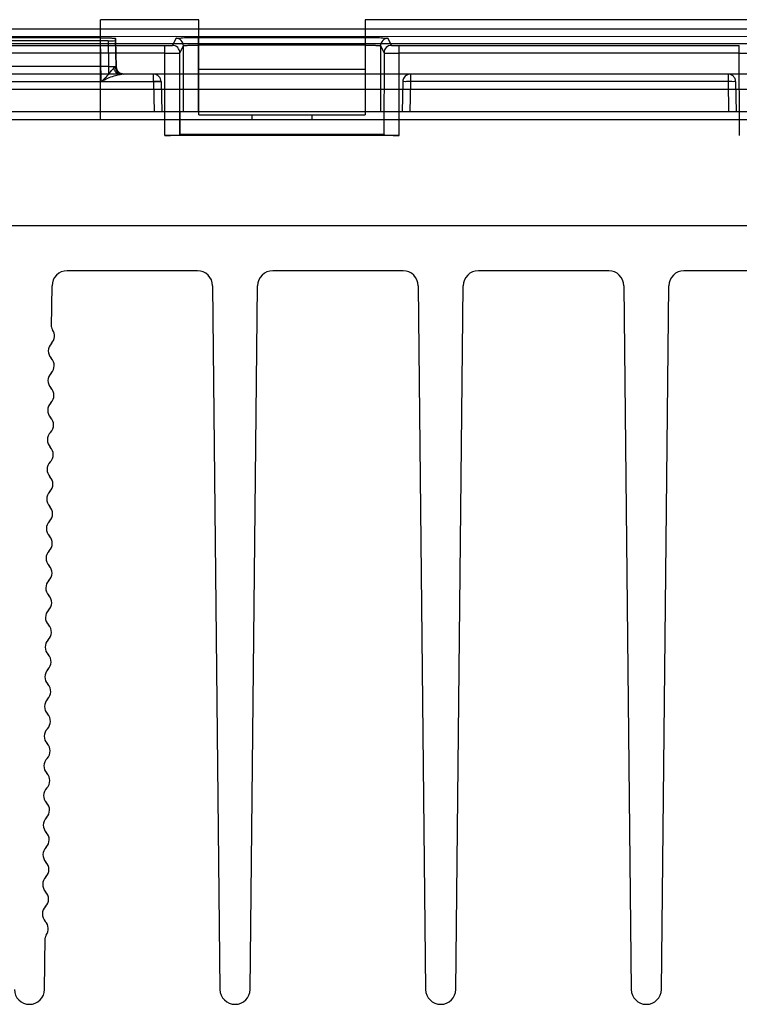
# Model space of a CAD drawing. Header units: millimetres. Extents: x 30 to 245, y 94 to 287.
# Tile 9 of 15: x 143 to 191, y 95 to 160. Entities that reach past the tile are written whole.
import ezdxf

# ---------------------------------------------------------------- set-up
doc = ezdxf.new("R2010")
doc.units = ezdxf.units.MM
doc.header["$LTSCALE"] = 24.94576
doc.layers.get('0').update_dxf_attribs({"linetype": 'CONTINUOUS'})

msp = doc.modelspace()

# ---------------------------------------------------------------- linework, layer by layer
at = {"color": 7, "linetype": 'Continuous'}
for p, q in [((155.168, 159.843), (148.668, 159.843)), ((148.668, 153.243), (148.668, 159.843)), ((155.168, 153.543), (155.168, 159.843)), ((226.168, 159.843), (166.168, 159.843)), ((166.168, 159.843), (166.168, 153.543)), ((225.898, 159.22), (48.439, 159.22)), ((30.588, 158.743), (243.749, 158.742)), ((45.087, 158.26), (229.249, 158.26)), ((149.168, 158.449), (125.168, 158.449)), ((148.668, 158.645), (125.669, 158.645)), ((148.718, 155.751), (148.668, 158.645)), ((149.168, 158.449), (149.198, 156.751)), ((149.701, 156.734), (149.668, 158.61)), ((149.668, 158.61), (149.668, 158.467)), ((149.668, 158.467), (149.699, 156.734)), ((153.651, 158.61), (153.419, 158.145)), ((155.151, 158.662), (166.186, 158.662)), ((155.151, 153.743), (155.151, 158.662)), ((166.186, 153.743), (166.186, 158.662)), ((167.918, 158.145), (167.685, 158.61)), ((121.418, 158.128), (152.919, 158.128)), ((152.919, 157.62), (121.418, 157.62)), ((152.921, 152.194), (152.919, 158.128)), ((153.919, 157.646), (154.151, 158.111)), ((153.92, 152.229), (153.919, 157.646)), ((154.151, 153.743), (154.151, 158.111)), ((166.186, 158.162), (155.151, 158.162)), ((167.185, 158.111), (167.418, 157.646)), ((167.185, 158.111), (167.185, 153.743)), ((167.418, 157.646), (167.416, 152.229)), ((168.416, 152.194), (168.418, 158.128)), ((168.418, 158.128), (190.919, 158.128)), ((190.919, 157.62), (168.418, 157.62)), ((190.921, 152.194), (190.919, 158.128)), ((242.633, 156.243), (31.703, 156.243)), ((149.198, 156.751), (125.139, 156.751)), ((149.198, 156.751), (149.198, 156.243)), ((152.177, 155.743), (152.177, 156.243)), ((166.168, 156.543), (155.168, 156.543)), ((169.16, 156.243), (169.16, 155.751)), ((190.177, 156.243), (190.177, 155.751)), ((122.16, 155.751), (152.177, 155.751)), ((152.177, 155.751), (152.212, 153.743)), ((152.677, 155.751), (152.712, 153.743)), ((168.66, 155.751), (168.625, 153.743)), ((169.16, 155.751), (169.125, 153.743)), ((190.177, 155.751), (169.16, 155.751)), ((190.177, 155.751), (190.212, 153.743)), ((190.677, 155.751), (190.712, 153.743)), ((34.298, 155.26), (240.038, 155.26)), ((243.168, 153.743), (31.168, 153.743)), ((153.927, 152.242), (153.927, 153.743)), ((167.409, 153.743), (167.41, 152.242)), ((31.868, 153.243), (242.468, 153.243)), ((155.168, 153.543), (166.168, 153.543)), ((158.668, 153.543), (158.668, 153.243)), ((162.668, 153.243), (162.668, 153.543)), ((168.416, 152.194), (152.921, 152.194)), ((153.927, 152.242), (153.92, 152.229)), ((167.41, 152.242), (153.927, 152.242)), ((167.41, 152.242), (167.416, 152.229)), ((29.668, 146.243), (244.668, 146.243)), ((155.079, 143.243), (146.458, 143.243)), ((168.679, 143.243), (160.058, 143.243)), ((182.279, 143.243), (173.658, 143.243)), ((195.879, 143.243), (187.258, 143.243)), ((145.429, 139.527), (145.458, 142.253)), ((156.079, 142.253), (156.568, 95.732)), ((158.568, 95.732), (159.058, 142.253)), ((169.679, 142.253), (170.168, 95.732)), ((172.168, 95.732), (172.658, 142.253)), ((183.279, 142.253), (183.768, 95.732)), ((185.768, 95.732), (186.258, 142.253)), ((144.968, 95.732), (145.004, 99.142))]:
    msp.add_line(p, q, dxfattribs=at)
for points in [[(150.198, 156.243), (149.95, 156.309), (149.768, 156.489), (149.699, 156.734)], [(150.201, 156.243), (149.954, 156.308), (149.771, 156.487), (149.701, 156.734)]]:
    msp.add_lwpolyline(points, dxfattribs=at)
for centre, radius, start, end in [((153.651, 158.11), 0.5, 0.05617, 89.96656), ((167.686, 158.11), 0.5, 90.03269, 179.94418), ((153.418, 157.645), 0.5, 0.07705, 89.94882), ((167.918, 157.645), 0.5, 90.02763, 179.94506), ((150.198, 156.743), 0.5, 180.99939, 270), ((150.201, 156.743), 0.5, 180.99939, 270), ((152.177, 155.743), 0.5, 0, 90), ((169.16, 155.743), 0.5, 90, 179), ((190.177, 155.743), 0.5, 1, 90), ((146.458, 142.243), 1, 90, 179.39698), ((155.079, 142.243), 1, 0.60302, 90), ((160.058, 142.243), 1, 90, 179.39698), ((168.679, 142.243), 1, 0.60302, 90), ((173.658, 142.243), 1, 90, 179.39698), ((182.279, 142.243), 1, 0.60302, 90), ((187.258, 142.243), 1, 90, 179.39698), ((144.923, 138.932), 0.7, 314.98167, 36.26687), ((145.729, 139.524), 0.3, 180, 216.26687), ((145.913, 137.942), 0.7, 134.98167, 223.81228), ((144.902, 136.973), 0.7, 314.98167, 43.81228), ((145.892, 135.983), 0.7, 134.98167, 223.81228), ((144.882, 135.013), 0.7, 314.98167, 43.81228), ((145.871, 134.023), 0.7, 134.98167, 223.81228), ((144.861, 133.054), 0.7, 314.98167, 43.81228), ((145.851, 132.064), 0.7, 134.98167, 223.81228), ((144.84, 131.094), 0.7, 314.98167, 43.81228), ((145.83, 130.104), 0.7, 134.98167, 223.81228), ((144.82, 129.135), 0.7, 314.98167, 43.81228), ((145.809, 128.145), 0.7, 134.98167, 223.81228), ((144.799, 127.175), 0.7, 314.98167, 43.81228), ((145.789, 126.185), 0.7, 134.98167, 223.81228), ((144.779, 125.216), 0.7, 314.98167, 43.81228), ((145.768, 124.226), 0.7, 134.98167, 223.81228), ((144.758, 123.257), 0.7, 314.98167, 43.81228), ((145.748, 122.266), 0.7, 134.98167, 223.81228), ((144.737, 121.297), 0.7, 314.98167, 43.81228), ((145.727, 120.307), 0.7, 134.98167, 223.81228), ((144.717, 119.338), 0.7, 314.98167, 43.81228), ((145.706, 118.347), 0.7, 134.98167, 223.81228), ((144.696, 117.378), 0.7, 314.98167, 43.81228), ((145.686, 116.388), 0.7, 134.98167, 223.81228), ((144.675, 115.419), 0.7, 314.98167, 43.81228), ((145.665, 114.428), 0.7, 134.98167, 223.81228), ((144.655, 113.459), 0.7, 314.98167, 43.81228), ((145.644, 112.469), 0.7, 134.98167, 223.81228), ((144.634, 111.5), 0.7, 314.98167, 43.81228), ((145.624, 110.509), 0.7, 134.98167, 223.81228), ((144.614, 109.54), 0.7, 314.98167, 43.81228), ((145.603, 108.55), 0.7, 134.98167, 223.81228), ((144.593, 107.581), 0.7, 314.98167, 43.81228), ((145.583, 106.59), 0.7, 134.98167, 223.81228), ((144.572, 105.621), 0.7, 314.98167, 43.81228), ((145.562, 104.631), 0.7, 134.98167, 223.81228), ((144.552, 103.662), 0.7, 314.98167, 43.81228), ((145.541, 102.671), 0.7, 134.98167, 223.81228), ((144.531, 101.702), 0.7, 314.98167, 43.81228), ((145.521, 100.712), 0.7, 134.98167, 223.81228), ((144.51, 99.743), 0.7, 322.52708, 43.81228), ((145.304, 99.134), 0.3, 142.52708, 179.39698), ((143.968, 95.743), 1, 180.60302, 359.39698), ((157.568, 95.743), 1, 180.60302, 359.39698), ((171.168, 95.743), 1, 180.60302, 359.39698), ((184.768, 95.743), 1, 180.60302, 359.39698)]:
    msp.add_arc(centre, radius, start, end, dxfattribs=at)
for centre, major_axis, ratio, start_param, end_param in [((149.168, 158.467), (0.5, 0), 0.034899, -1.570491, 0), ((152.921, 152.229), (1, 0), 0.034905, -1.570791, -0.017445), ((168.416, 152.229), (1, 0), 0.034905, -3.124147, -1.570802)]:
    msp.add_ellipse(centre, major_axis=major_axis, ratio=ratio, start_param=start_param, end_param=end_param, dxfattribs=at)
for points, knots in [([(148.668, 158.645), (148.795, 158.645), (149.024, 158.638), (149.358, 158.65), (149.512, 158.605), (149.668, 158.636), (149.668, 158.61)], [0, 0, 0, 0, 0.382062, 0.706083, 0.922833, 1, 1, 1, 1]), ([(153.651, 158.61), (153.67, 158.647), (153.868, 158.607), (154.137, 158.667), (154.617, 158.653), (154.961, 158.662), (155.151, 158.662)], [0, 0, 0, 0, 0.081954, 0.299856, 0.62191, 1, 1, 1, 1]), ([(166.186, 158.662), (166.375, 158.662), (166.719, 158.653), (167.2, 158.667), (167.469, 158.607), (167.667, 158.647), (167.685, 158.61)], [0, 0, 0, 0, 0.377651, 0.699906, 0.918037, 1, 1, 1, 1]), ([(152.919, 158.128), (153.001, 158.128), (153.153, 158.119), (153.296, 158.153), (153.408, 158.125), (153.419, 158.145)], [0, 0, 0, 0, 0.493274, 0.86029, 1, 1, 1, 1]), ([(152.919, 157.62), (152.983, 157.62), (153.109, 157.62), (153.265, 157.621), (153.384, 157.623), (153.467, 157.624), (153.545, 157.626), (153.618, 157.627), (153.683, 157.629), (153.742, 157.631), (153.792, 157.633), (153.829, 157.635), (153.855, 157.637), (153.871, 157.638), (153.884, 157.639), (153.896, 157.64), (153.905, 157.642), (153.912, 157.643), (153.916, 157.644), (153.918, 157.645), (153.919, 157.645), (153.919, 157.646)], [0, 0, 0, 0, 0.192578, 0.378287, 0.466143, 0.549573, 0.627837, 0.700195, 0.765943, 0.824518, 0.875392, 0.918039, 0.936122, 0.951995, 0.965637, 0.97703, 0.986155, 0.993001, 0.997577, 0.999038, 1, 1, 1, 1]), ([(154.151, 158.111), (154.151, 158.111), (154.153, 158.113), (154.159, 158.117), (154.17, 158.12), (154.187, 158.124), (154.21, 158.128), (154.238, 158.131), (154.271, 158.135), (154.31, 158.138), (154.372, 158.143), (154.46, 158.148), (154.578, 158.153), (154.709, 158.157), (154.85, 158.16), (154.999, 158.162), (155.1, 158.162), (155.151, 158.162)], [0, 0, 0, 0, 0.002706, 0.006696, 0.019348, 0.036729, 0.059654, 0.088022, 0.121701, 0.160671, 0.204588, 0.306392, 0.424919, 0.556496, 0.698007, 0.847185, 1, 1, 1, 1]), ([(166.186, 158.162), (166.237, 158.162), (166.339, 158.162), (166.489, 158.16), (166.631, 158.157), (166.763, 158.153), (166.881, 158.148), (166.97, 158.142), (167.031, 158.138), (167.07, 158.134), (167.103, 158.131), (167.131, 158.127), (167.153, 158.123), (167.169, 158.119), (167.179, 158.116), (167.184, 158.113), (167.185, 158.111), (167.185, 158.111)], [0, 0, 0, 0, 0.154187, 0.304634, 0.447217, 0.579613, 0.69863, 0.800436, 0.844192, 0.882883, 0.916165, 0.944019, 0.966318, 0.982964, 0.993992, 0.997532, 1, 1, 1, 1]), ([(167.418, 157.646), (167.418, 157.645), (167.419, 157.645), (167.421, 157.644), (167.425, 157.643), (167.432, 157.642), (167.441, 157.64), (167.452, 157.639), (167.466, 157.638), (167.482, 157.637), (167.507, 157.635), (167.544, 157.633), (167.595, 157.631), (167.653, 157.629), (167.719, 157.627), (167.791, 157.626), (167.869, 157.624), (167.953, 157.623), (168.072, 157.621), (168.227, 157.62), (168.353, 157.62), (168.418, 157.62)], [0, 0, 0, 0, 0.000963, 0.002424, 0.006999, 0.013844, 0.022966, 0.034355, 0.047994, 0.063863, 0.081942, 0.124584, 0.175456, 0.23403, 0.299777, 0.372135, 0.4504, 0.533832, 0.621692, 0.807412, 1, 1, 1, 1]), ([(167.918, 158.145), (167.929, 158.125), (168.04, 158.153), (168.184, 158.119), (168.335, 158.128), (168.418, 158.128)], [0, 0, 0, 0, 0.140044, 0.507038, 1, 1, 1, 1]), ([(190.919, 157.62), (190.983, 157.62), (191.109, 157.62), (191.265, 157.621), (191.384, 157.623), (191.467, 157.624), (191.545, 157.626), (191.618, 157.627), (191.683, 157.629), (191.742, 157.631), (191.792, 157.633), (191.829, 157.635), (191.855, 157.637), (191.871, 157.638), (191.884, 157.639), (191.896, 157.64), (191.905, 157.642), (191.912, 157.643), (191.916, 157.644), (191.918, 157.645), (191.919, 157.645), (191.919, 157.646)], [0, 0, 0, 0, 0.192578, 0.378287, 0.466143, 0.549573, 0.627837, 0.700195, 0.765943, 0.824518, 0.875392, 0.918039, 0.936122, 0.951995, 0.965637, 0.97703, 0.986155, 0.993001, 0.997577, 0.999038, 1, 1, 1, 1]), ([(148.718, 155.751), (148.816, 155.835), (148.995, 155.993), (149.205, 156.25), (149.376, 156.465), (149.488, 156.587), (149.538, 156.639)], [0, 0, 0, 0, 0.317864, 0.590995, 0.820502, 1, 1, 1, 1]), ([(149.198, 156.751), (149.235, 156.751), (149.291, 156.75), (149.364, 156.748), (149.416, 156.747), (149.465, 156.745), (149.511, 156.744), (149.552, 156.743), (149.589, 156.741), (149.622, 156.74), (149.645, 156.739), (149.661, 156.738), (149.671, 156.737), (149.68, 156.737), (149.686, 156.736), (149.692, 156.736), (149.695, 156.735), (149.697, 156.735), (149.698, 156.734), (149.699, 156.734), (149.699, 156.734)], [0, 0, 0, 0, 0.223966, 0.332524, 0.436806, 0.535185, 0.626783, 0.710205, 0.784661, 0.849391, 0.903332, 0.926048, 0.945814, 0.962571, 0.976264, 0.986391, 0.993693, 0.998177, 0.999387, 1, 1, 1, 1]), ([(149.538, 156.639), (149.55, 156.651), (149.573, 156.671), (149.606, 156.696), (149.628, 156.707), (149.638, 156.71)], [0, 0, 0, 0, 0.409024, 0.742858, 1, 1, 1, 1]), ([(149.538, 156.639), (149.542, 156.618), (149.556, 156.57), (149.586, 156.498), (149.621, 156.439), (149.652, 156.396), (149.677, 156.367), (149.704, 156.339), (149.743, 156.304), (149.797, 156.265), (149.859, 156.235), (149.899, 156.223), (149.914, 156.22)], [0, 0, 0, 0, 0.109571, 0.254176, 0.392696, 0.458491, 0.521487, 0.586938, 0.65379, 0.789582, 0.924671, 1, 1, 1, 1]), ([(149.701, 156.734), (149.701, 156.734), (149.701, 156.734), (149.7, 156.733), (149.699, 156.732), (149.697, 156.732), (149.695, 156.731), (149.691, 156.729), (149.685, 156.726), (149.676, 156.723), (149.665, 156.719), (149.652, 156.715), (149.643, 156.712), (149.638, 156.71)], [0, 0, 0, 0, 0.005555, 0.018567, 0.039317, 0.067818, 0.104041, 0.147947, 0.258635, 0.399532, 0.570285, 0.770552, 1, 1, 1, 1]), ([(149.638, 156.71), (149.641, 156.651), (149.661, 156.561), (149.717, 156.452), (149.775, 156.377), (149.846, 156.317), (149.925, 156.273), (150.006, 156.248), (150.06, 156.243), (150.087, 156.243)], [0, 0, 0, 0, 0.248549, 0.380928, 0.514049, 0.64474, 0.770492, 0.889095, 1, 1, 1, 1]), ([(149.914, 156.22), (149.945, 156.227), (150.002, 156.237), (150.06, 156.243), (150.087, 156.243)], [0, 0, 0, 0, 0.540545, 1, 1, 1, 1]), ([(148.718, 155.751), (148.857, 155.833), (149.128, 155.984), (149.538, 156.116), (149.794, 156.197), (149.914, 156.22)], [0, 0, 0, 0, 0.374714, 0.716871, 1, 1, 1, 1]), ([(152.177, 155.751), (152.259, 155.753), (152.416, 155.768), (152.539, 155.73), (152.676, 155.776), (152.677, 155.751)], [0, 0, 0, 0, 0.491118, 0.85444, 1, 1, 1, 1]), ([(152.677, 155.751), (152.677, 155.773), (152.548, 155.731), (152.425, 155.769), (152.263, 155.753), (152.177, 155.751)], [0, 0, 0, 0, 0.129215, 0.480967, 1, 1, 1, 1]), ([(169.16, 155.751), (169.076, 155.753), (168.917, 155.769), (168.794, 155.729), (168.66, 155.774), (168.66, 155.751)], [0, 0, 0, 0, 0.499681, 0.865747, 1, 1, 1, 1]), ([(190.677, 155.751), (190.676, 155.774), (190.543, 155.729), (190.42, 155.769), (190.26, 155.753), (190.177, 155.751)], [0, 0, 0, 0, 0.134101, 0.500056, 1, 1, 1, 1])]:
    msp.add_open_spline(points, degree=3, knots=knots, dxfattribs=at)

doc.saveas('drawing.dxf')
